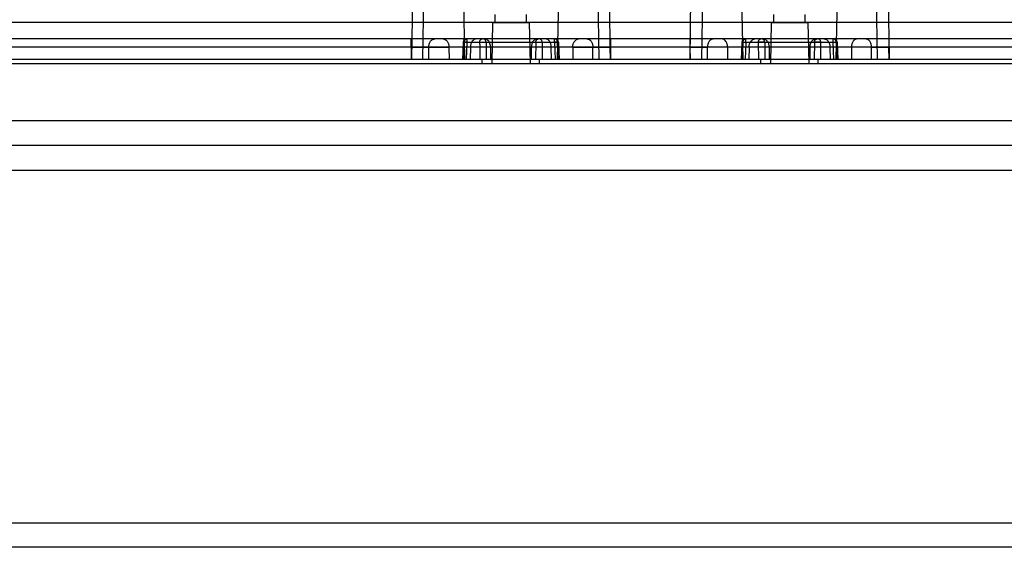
# Model space of a CAD drawing. Header units: millimetres. Extents: x 42 to 339, y 169 to 362.
# Tile 4 of 11: x 117 to 237, y 169 to 233. Entities that reach past the tile are written whole.
import ezdxf

# ---------------------------------------------------------------- set-up
doc = ezdxf.new("R2010")
doc.units = ezdxf.units.MM
doc.header["$LTSCALE"] = 34.608482
doc.layers.get('0').update_dxf_attribs({"linetype": 'CONTINUOUS'})

msp = doc.modelspace()

# ---------------------------------------------------------------- linework, layer by layer
at = {"color": 7, "linetype": 'Continuous'}
for p, q in [((165.71, 228.56), (167.24, 328.08)), ((168.94, 328.08), (170.78, 228.56)), ((183.94, 328.08), (182.1, 228.56)), ((185.64, 328.08), (187.17, 228.56)), ((204.78, 228.56), (202.94, 328.08)), ((217.94, 328.08), (216.1, 228.56)), ((165.76, 323.59), (164.3, 228.56)), ((188.58, 228.56), (187.12, 323.59)), ((198.3, 228.56), (199.77, 324.06)), ((201.18, 324.06), (199.71, 228.56)), ((221.17, 228.56), (219.7, 324.06)), ((221.11, 324.06), (222.58, 228.56)), ((324.02, 233.08), (57.65, 233.08)), ((174.54, 233.06), (174.52, 234.06)), ((178.34, 233.06), (178.36, 234.06)), ((208.54, 233.06), (208.52, 234.06)), ((212.34, 233.06), (212.36, 234.06)), ((174.19, 233.06), (174.1, 228.06)), ((174.19, 233.06), (178.69, 233.06)), ((178.69, 233.06), (178.78, 228.06)), ((208.19, 233.06), (208.1, 228.06)), ((208.19, 233.06), (212.69, 233.06)), ((212.69, 233.06), (212.78, 228.06)), ((335.71, 231.06), (58.48, 231.06)), ((164.29, 230.08), (164.29, 231.06)), ((164.31, 231.06), (164.31, 230.08)), ((170.62, 230.68), (170.53, 228.56)), ((170.76, 230.67), (170.67, 228.56)), ((170.76, 230.67), (182.12, 230.67)), ((171.03, 228.56), (171.11, 230.67)), ((171.11, 230.67), (171.11, 231.06)), ((173.41, 230.67), (173.43, 228.56)), ((179.47, 230.67), (179.46, 228.56)), ((180.25, 230.67), (180.24, 228.56)), ((181.77, 230.67), (181.77, 231.06)), ((181.77, 230.67), (181.85, 228.56)), ((182.21, 228.56), (182.12, 230.67)), ((182.27, 230.68), (182.35, 228.56)), ((188.57, 230.08), (188.57, 231.06)), ((188.59, 231.06), (188.59, 230.08)), ((198.29, 231.06), (198.29, 230.08)), ((198.31, 230.08), (198.31, 231.06)), ((204.62, 230.68), (204.53, 228.56)), ((204.76, 230.67), (204.67, 228.56)), ((204.76, 230.67), (216.12, 230.67)), ((205.11, 230.67), (205.03, 228.56)), ((205.11, 230.67), (205.11, 231.06)), ((206.63, 230.67), (206.64, 228.56)), ((207.41, 230.67), (207.43, 228.56)), ((213.47, 230.67), (213.46, 228.56)), ((214.24, 228.56), (214.25, 230.67)), ((215.77, 230.67), (215.77, 231.06)), ((215.85, 228.56), (215.77, 230.67)), ((216.12, 230.67), (216.21, 228.56)), ((216.27, 230.68), (216.35, 228.56)), ((222.57, 231.06), (222.57, 230.08)), ((222.59, 230.08), (222.59, 231.06)), ((307.77, 230.08), (74.59, 230.08)), ((164.29, 230.08), (164.3, 228.56)), ((164.3, 228.56), (164.31, 230.08)), ((166.42, 228.56), (166.43, 230.08)), ((168.88, 230.08), (168.89, 228.56)), ((171.51, 230.08), (171.49, 228.56)), ((173.95, 230.08), (173.96, 228.56)), ((178.93, 230.08), (178.92, 228.56)), ((181.39, 228.56), (181.37, 230.08)), ((184, 230.08), (183.99, 228.56)), ((186.46, 228.56), (186.45, 230.08)), ((188.58, 228.56), (188.57, 230.08)), ((188.59, 230.08), (188.58, 228.56)), ((198.29, 230.08), (198.3, 228.56)), ((198.3, 228.56), (198.31, 230.08)), ((200.42, 228.56), (200.43, 230.08)), ((202.88, 230.08), (202.89, 228.56)), ((205.51, 230.08), (205.49, 228.56)), ((207.95, 230.08), (207.96, 228.56)), ((212.93, 230.08), (212.92, 228.56)), ((215.37, 230.08), (215.39, 228.56)), ((218, 230.08), (217.99, 228.56)), ((220.46, 228.56), (220.45, 230.08)), ((222.58, 228.56), (222.57, 230.08)), ((222.59, 230.08), (222.58, 228.56)), ((337.94, 228.56), (43.94, 228.56)), ((172.95, 228.06), (172.94, 228.56)), ((179.93, 228.06), (179.94, 228.56)), ((206.95, 228.06), (206.94, 228.56)), ((213.93, 228.06), (213.94, 228.56)), ((44.64, 228.06), (337.24, 228.06)), ((339.44, 221.06), (42.66, 221.06)), ((324.04, 218.06), (57.84, 218.06)), ((52.64, 215.06), (329.24, 215.06)), ((44.64, 172.06), (337.24, 172.06)), ((337.24, 169.06), (44.64, 169.06))]:
    msp.add_line(p, q, dxfattribs=at)
for points in [[(171.01, 231.06), (170.82, 231.01), (170.67, 230.87), (170.62, 230.68)], [(182.27, 230.68), (182.21, 230.87), (182.06, 231.01), (181.87, 231.06)], [(205.01, 231.06), (204.82, 231.01), (204.67, 230.87), (204.62, 230.68)], [(216.27, 230.68), (216.21, 230.87), (216.06, 231.01), (215.87, 231.06)]]:
    msp.add_lwpolyline(points, dxfattribs=at)
for points, knots in [([(166.43, 230.08), (166.43, 230.14), (166.44, 230.26), (166.48, 230.44), (166.54, 230.62), (166.63, 230.78), (166.73, 230.89), (166.81, 230.95), (166.9, 231.01), (167, 231.05), (167.09, 231.06), (167.14, 231.06)], [0, 0, 0, 0, 0.135672, 0.276393, 0.417595, 0.553997, 0.681437, 0.74115, 0.797997, 0.903381, 1, 1, 1, 1]), ([(168.18, 231.06), (168.27, 231.06), (168.46, 231.01), (168.69, 230.78), (168.84, 230.46), (168.88, 230.21), (168.88, 230.08)], [0, 0, 0, 0, 0.206631, 0.435178, 0.703663, 1, 1, 1, 1]), ([(171.11, 230.67), (171.04, 230.67), (170.88, 230.68), (170.78, 230.68), (170.59, 230.69), (170.68, 230.67), (170.72, 230.67), (170.76, 230.67)], [0, 0, 0, 0, 0.359233, 0.639448, 0.777744, 0.81008, 1, 1, 1, 1]), ([(170.76, 230.67), (170.76, 230.72), (170.77, 230.79), (170.81, 230.89), (170.84, 230.95), (170.89, 231), (170.94, 231.04), (170.99, 231.06), (171.03, 231.06), (171.04, 231.06)], [0, 0, 0, 0, 0.276021, 0.417363, 0.553844, 0.681245, 0.797813, 0.903298, 1, 1, 1, 1]), ([(172.22, 231.06), (172.12, 231.06), (171.92, 231), (171.7, 230.78), (171.55, 230.45), (171.51, 230.21), (171.51, 230.08)], [0, 0, 0, 0, 0.209776, 0.444863, 0.711936, 1, 1, 1, 1]), ([(172.63, 230.67), (172.63, 230.72), (172.64, 230.79), (172.68, 230.89), (172.72, 230.95), (172.76, 231), (172.81, 231.04), (172.86, 231.06), (172.9, 231.06), (172.92, 231.06)], [0, 0, 0, 0, 0.27603, 0.417375, 0.553857, 0.681257, 0.797823, 0.903303, 1, 1, 1, 1]), ([(172.63, 230.67), (172.63, 230.44), (172.64, 229.97), (172.64, 229.26), (172.64, 228.8), (172.64, 228.56)], [0, 0, 0, 0, 0.333577, 0.666936, 1, 1, 1, 1]), ([(172.63, 230.67), (172.7, 230.67), (172.84, 230.67), (173.05, 230.67), (173.24, 230.67), (173.36, 230.67), (173.41, 230.67)], [0, 0, 0, 0, 0.246004, 0.533402, 0.802558, 1, 1, 1, 1]), ([(173.41, 230.67), (173.41, 230.72), (173.4, 230.79), (173.36, 230.89), (173.32, 230.95), (173.26, 231), (173.2, 231.04), (173.14, 231.06), (173.09, 231.06), (173.07, 231.06)], [0, 0, 0, 0, 0.256491, 0.390947, 0.524399, 0.653665, 0.77673, 0.892103, 1, 1, 1, 1]), ([(173.95, 230.08), (173.95, 230.21), (173.91, 230.45), (173.76, 230.78), (173.53, 231), (173.33, 231.06), (173.24, 231.06)], [0, 0, 0, 0, 0.288064, 0.555137, 0.790224, 1, 1, 1, 1]), ([(179.64, 231.06), (179.55, 231.06), (179.35, 231), (179.12, 230.78), (178.97, 230.45), (178.94, 230.21), (178.93, 230.08)], [0, 0, 0, 0, 0.209776, 0.444863, 0.711936, 1, 1, 1, 1]), ([(179.47, 230.67), (179.47, 230.72), (179.48, 230.79), (179.52, 230.89), (179.57, 230.95), (179.62, 231), (179.68, 231.04), (179.74, 231.06), (179.79, 231.06), (179.81, 231.06)], [0, 0, 0, 0, 0.256493, 0.390949, 0.524401, 0.653667, 0.776731, 0.892104, 1, 1, 1, 1]), ([(179.47, 230.67), (179.52, 230.67), (179.64, 230.67), (179.84, 230.67), (180.05, 230.67), (180.18, 230.67), (180.25, 230.67)], [0, 0, 0, 0, 0.202473, 0.474821, 0.759766, 1, 1, 1, 1]), ([(180.25, 230.67), (180.25, 230.72), (180.24, 230.79), (180.2, 230.89), (180.17, 230.95), (180.12, 231), (180.07, 231.04), (180.02, 231.06), (179.98, 231.06), (179.96, 231.06)], [0, 0, 0, 0, 0.276023, 0.417366, 0.553846, 0.681247, 0.797815, 0.903299, 1, 1, 1, 1]), ([(181.37, 230.08), (181.37, 230.21), (181.33, 230.45), (181.19, 230.78), (180.96, 231), (180.76, 231.06), (180.66, 231.06)], [0, 0, 0, 0, 0.288064, 0.555137, 0.790224, 1, 1, 1, 1]), ([(182.12, 230.67), (182.16, 230.67), (182.2, 230.67), (182.29, 230.69), (182.09, 230.68), (182, 230.68), (181.84, 230.67), (181.77, 230.67)], [0, 0, 0, 0, 0.193438, 0.221186, 0.36577, 0.647196, 1, 1, 1, 1]), ([(182.12, 230.67), (182.12, 230.72), (182.11, 230.79), (182.07, 230.89), (182.04, 230.95), (181.99, 231), (181.94, 231.04), (181.89, 231.06), (181.85, 231.06), (181.84, 231.06)], [0, 0, 0, 0, 0.276026, 0.41737, 0.553851, 0.681252, 0.797818, 0.9033, 1, 1, 1, 1]), ([(184, 230.08), (184, 230.21), (184.03, 230.45), (184.18, 230.77), (184.41, 231), (184.61, 231.06), (184.7, 231.06)], [0, 0, 0, 0, 0.284026, 0.545419, 0.783798, 1, 1, 1, 1]), ([(185.74, 231.06), (185.79, 231.06), (185.88, 231.05), (185.98, 231.01), (186.07, 230.95), (186.15, 230.89), (186.25, 230.78), (186.34, 230.62), (186.4, 230.44), (186.44, 230.26), (186.45, 230.14), (186.45, 230.08)], [0, 0, 0, 0, 0.096619, 0.202003, 0.25885, 0.318563, 0.446003, 0.582405, 0.723607, 0.864328, 1, 1, 1, 1]), ([(201.14, 231.06), (201.09, 231.06), (201, 231.05), (200.9, 231.01), (200.81, 230.95), (200.73, 230.89), (200.63, 230.78), (200.54, 230.62), (200.48, 230.44), (200.44, 230.26), (200.43, 230.14), (200.43, 230.08)], [0, 0, 0, 0, 0.096619, 0.202003, 0.25885, 0.318563, 0.446003, 0.582405, 0.723607, 0.864328, 1, 1, 1, 1]), ([(202.88, 230.08), (202.88, 230.21), (202.85, 230.45), (202.7, 230.77), (202.47, 231), (202.27, 231.06), (202.18, 231.06)], [0, 0, 0, 0, 0.284026, 0.545419, 0.783798, 1, 1, 1, 1]), ([(204.76, 230.67), (204.72, 230.67), (204.68, 230.67), (204.59, 230.69), (204.79, 230.68), (204.89, 230.68), (205.04, 230.67), (205.11, 230.67)], [0, 0, 0, 0, 0.193438, 0.221186, 0.36577, 0.647196, 1, 1, 1, 1]), ([(204.76, 230.67), (204.76, 230.72), (204.77, 230.79), (204.81, 230.89), (204.84, 230.95), (204.89, 231), (204.94, 231.04), (204.99, 231.06), (205.03, 231.06), (205.04, 231.06)], [0, 0, 0, 0, 0.276026, 0.41737, 0.553851, 0.681252, 0.797818, 0.9033, 1, 1, 1, 1]), ([(205.51, 230.08), (205.51, 230.21), (205.55, 230.45), (205.7, 230.78), (205.92, 231), (206.12, 231.06), (206.22, 231.06)], [0, 0, 0, 0, 0.288064, 0.555137, 0.790224, 1, 1, 1, 1]), ([(206.63, 230.67), (206.63, 230.72), (206.64, 230.79), (206.68, 230.89), (206.72, 230.95), (206.76, 231), (206.81, 231.04), (206.86, 231.06), (206.9, 231.06), (206.92, 231.06)], [0, 0, 0, 0, 0.276023, 0.417366, 0.553846, 0.681247, 0.797815, 0.903299, 1, 1, 1, 1]), ([(207.41, 230.67), (207.36, 230.67), (207.24, 230.67), (207.04, 230.67), (206.83, 230.67), (206.7, 230.67), (206.63, 230.67)], [0, 0, 0, 0, 0.202473, 0.474821, 0.759766, 1, 1, 1, 1]), ([(207.41, 230.67), (207.41, 230.72), (207.4, 230.79), (207.36, 230.89), (207.32, 230.95), (207.26, 231), (207.2, 231.04), (207.14, 231.06), (207.09, 231.06), (207.07, 231.06)], [0, 0, 0, 0, 0.256493, 0.390949, 0.524401, 0.653667, 0.776731, 0.892104, 1, 1, 1, 1]), ([(207.24, 231.06), (207.33, 231.06), (207.53, 231), (207.76, 230.78), (207.91, 230.45), (207.95, 230.21), (207.95, 230.08)], [0, 0, 0, 0, 0.209776, 0.444863, 0.711936, 1, 1, 1, 1]), ([(212.93, 230.08), (212.94, 230.21), (212.97, 230.45), (213.12, 230.78), (213.35, 231), (213.55, 231.06), (213.64, 231.06)], [0, 0, 0, 0, 0.288064, 0.555137, 0.790224, 1, 1, 1, 1]), ([(213.47, 230.67), (213.47, 230.72), (213.48, 230.79), (213.52, 230.89), (213.57, 230.95), (213.62, 231), (213.68, 231.04), (213.74, 231.06), (213.79, 231.06), (213.81, 231.06)], [0, 0, 0, 0, 0.256491, 0.390947, 0.524399, 0.653665, 0.77673, 0.892103, 1, 1, 1, 1]), ([(214.25, 230.67), (214.18, 230.67), (214.04, 230.67), (213.84, 230.67), (213.64, 230.67), (213.52, 230.67), (213.47, 230.67)], [0, 0, 0, 0, 0.246004, 0.533402, 0.802558, 1, 1, 1, 1]), ([(214.25, 230.67), (214.25, 230.72), (214.24, 230.79), (214.2, 230.89), (214.17, 230.95), (214.12, 231), (214.07, 231.04), (214.02, 231.06), (213.98, 231.06), (213.96, 231.06)], [0, 0, 0, 0, 0.27603, 0.417375, 0.553857, 0.681257, 0.797823, 0.903303, 1, 1, 1, 1]), ([(214.66, 231.06), (214.76, 231.06), (214.96, 231), (215.19, 230.78), (215.33, 230.45), (215.37, 230.21), (215.37, 230.08)], [0, 0, 0, 0, 0.209776, 0.444863, 0.711936, 1, 1, 1, 1]), ([(215.77, 230.67), (215.84, 230.67), (216, 230.68), (216.1, 230.68), (216.29, 230.69), (216.2, 230.67), (216.16, 230.67), (216.12, 230.67)], [0, 0, 0, 0, 0.359233, 0.639448, 0.777744, 0.81008, 1, 1, 1, 1]), ([(216.12, 230.67), (216.12, 230.72), (216.11, 230.79), (216.07, 230.89), (216.04, 230.95), (215.99, 231), (215.94, 231.04), (215.89, 231.06), (215.85, 231.06), (215.84, 231.06)], [0, 0, 0, 0, 0.276021, 0.417363, 0.553844, 0.681245, 0.797813, 0.903298, 1, 1, 1, 1]), ([(218.7, 231.06), (218.61, 231.06), (218.42, 231.01), (218.19, 230.78), (218.04, 230.46), (218, 230.21), (218, 230.08)], [0, 0, 0, 0, 0.206631, 0.435178, 0.703663, 1, 1, 1, 1]), ([(220.45, 230.08), (220.45, 230.14), (220.44, 230.26), (220.4, 230.44), (220.34, 230.62), (220.25, 230.78), (220.15, 230.89), (220.07, 230.95), (219.98, 231.01), (219.88, 231.05), (219.79, 231.06), (219.74, 231.06)], [0, 0, 0, 0, 0.135672, 0.276393, 0.417595, 0.553997, 0.681437, 0.74115, 0.797997, 0.903381, 1, 1, 1, 1]), ([(164.29, 230.08), (164.85, 230.08), (165.93, 230.08), (167.46, 230.08), (168.43, 230.08), (168.88, 230.08)], [0, 0, 0, 0, 0.366024, 0.707105, 1, 1, 1, 1]), ([(166.43, 230.08), (166.11, 230.08), (165.4, 230.08), (164.69, 230.08), (164.31, 230.08)], [0, 0, 0, 0, 0.458803, 1, 1, 1, 1]), ([(184, 230.08), (184.45, 230.08), (185.42, 230.08), (186.95, 230.08), (188.03, 230.08), (188.59, 230.08)], [0, 0, 0, 0, 0.292895, 0.633976, 1, 1, 1, 1]), ([(188.57, 230.08), (188.19, 230.08), (187.48, 230.08), (186.77, 230.08), (186.45, 230.08)], [0, 0, 0, 0, 0.541206, 1, 1, 1, 1]), ([(202.88, 230.08), (202.43, 230.08), (201.46, 230.08), (199.93, 230.08), (198.85, 230.08), (198.29, 230.08)], [0, 0, 0, 0, 0.292895, 0.633976, 1, 1, 1, 1]), ([(198.31, 230.08), (198.69, 230.08), (199.4, 230.08), (200.11, 230.08), (200.43, 230.08)], [0, 0, 0, 0, 0.541206, 1, 1, 1, 1]), ([(222.59, 230.08), (222.03, 230.08), (220.95, 230.08), (219.42, 230.08), (218.45, 230.08), (218, 230.08)], [0, 0, 0, 0, 0.366024, 0.707105, 1, 1, 1, 1]), ([(220.45, 230.08), (220.77, 230.08), (221.48, 230.08), (222.19, 230.08), (222.57, 230.08)], [0, 0, 0, 0, 0.458803, 1, 1, 1, 1])]:
    msp.add_open_spline(points, degree=3, knots=knots, dxfattribs=at)

doc.saveas('drawing.dxf')
